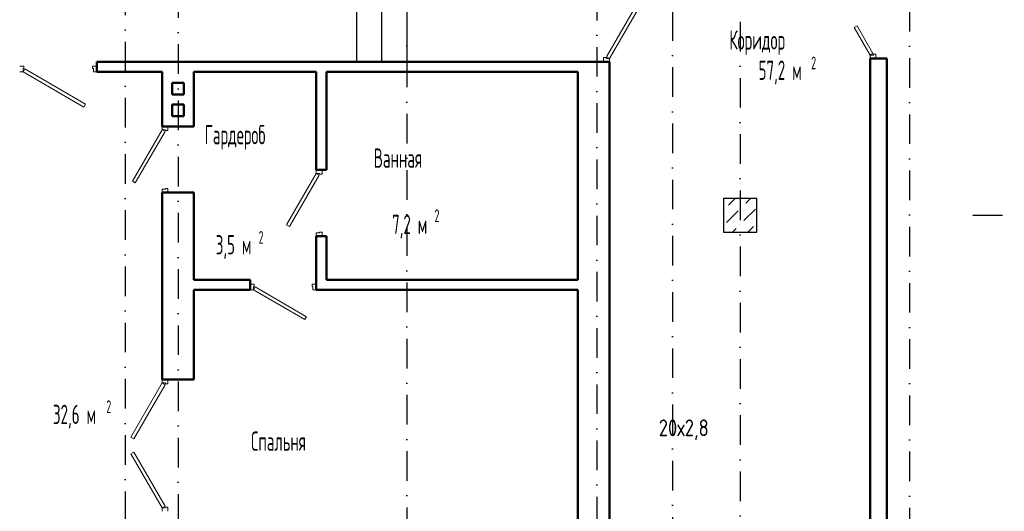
# Model space of a CAD drawing. Extents: x -1560602 to 321118, y -2308202 to -430103.
# Tile 13 of 104: x -1504786 to -1493034, y -2280744 to -2274882. Entities that reach past the tile are written whole.
import ezdxf

# ---------------------------------------------------------------- set-up
doc = ezdxf.new("R2010")
doc.units = 0
doc.header["$MEASUREMENT"] = 0
doc.linetypes.add('Dot & Dashed', pattern=[670.277762, 352.777767, -176.388884, 0, -141.111112])
doc.linetypes.add('Штрихпунктирная', pattern=[0.670278, 0.352778, -0.176389, 0, -0.141111])
doc.layers.get('0').update_dxf_attribs({"color": 255, "linetype": 'CONTINUOUS'})
for name, color, linetype, lineweight in [('Вентиляция', 2, 'CONTINUOUS', 50), ('Двери', 4, 'CONTINUOUS', 15), ('стены', 5, 'CONTINUOUS', 50)]:
    doc.layers.add(name, color=color, linetype=linetype, lineweight=lineweight)
for name, color, linetype in [('Колонна', 7, 'CONTINUOUS'), ('колонна нижнего ряда', 1, 'CONTINUOUS'), ('Оси', 253, 'Dot & Dashed'), ('Текст', 7, 'CONTINUOUS')]:
    doc.layers.add(name, color=color, linetype=linetype)
doc.styles.get("Standard").update_dxf_attribs({"font": 'spds.shx', "width": 0.7, "height": 250})

msp = doc.modelspace()

# ---------------------------------------------------------------- linework, layer by layer
at = {"color": 0, "ltscale": 100}
for p, q in [((-1500765.7, -2273683.6), (-1500765.7, -2275383.6)), ((-1500465.7, -2273683.6), (-1500465.7, -2275383.6)), ((-1500165.7, -2273683.6), (-1500165.7, -2275383.6))]:
    msp.add_line(p, q, dxfattribs=at)
at = {"layer": 'Вентиляция', "color": 0, "ltscale": 100}
for p, q in [((-1502965.7, -2275633.6), (-1502825.7, -2275633.6)), ((-1502965.7, -2275773.6), (-1502965.7, -2275633.6)), ((-1502825.7, -2275633.6), (-1502825.7, -2275773.6)), ((-1502825.7, -2275773.6), (-1502965.7, -2275773.6)), ((-1502965.7, -2275893.6), (-1502825.7, -2275893.6)), ((-1502965.7, -2276033.6), (-1502965.7, -2275893.6)), ((-1502825.7, -2275893.6), (-1502825.7, -2276033.6)), ((-1502825.7, -2276033.6), (-1502965.7, -2276033.6))]:
    msp.add_line(p, q, dxfattribs=at)
at = {"layer": 'Двери', "color": 0, "linetype": 'Continuous'}
for p, q in [((-1497304.4, -2274499.1), (-1497780.4, -2275323.6)), ((-1497745.7, -2275343.6), (-1497269.7, -2274519.1)), ((-1494826.2, -2274973.6), (-1494791.6, -2274953.6)), ((-1494635.7, -2275303.6), (-1494826.2, -2274973.6)), ((-1494791.6, -2274953.6), (-1494601.1, -2275283.6)), ((-1497785.7, -2275333.6), (-1497815.7, -2275333.6)), ((-1497815.7, -2275333.6), (-1497815.7, -2275383.6)), ((-1497785.7, -2275343.6), (-1497785.7, -2275333.6)), ((-1497780.4, -2275323.6), (-1497745.7, -2275343.6)), ((-1494601.1, -2275283.6), (-1494635.7, -2275303.6)), ((-1494595.7, -2275303.6), (-1494635.7, -2275303.6)), ((-1494635.7, -2275303.6), (-1494635.7, -2275343.6)), ((-1494565.7, -2275293.6), (-1494595.7, -2275293.6)), ((-1494595.7, -2275293.6), (-1494595.7, -2275303.6)), ((-1494565.7, -2275343.6), (-1494565.7, -2275293.6)), ((-1504735.7, -2275433.6), (-1504785.7, -2275433.6)), ((-1504735.7, -2275463.6), (-1504735.7, -2275433.6)), ((-1503865.7, -2275433.6), (-1503915.7, -2275433.6)), ((-1503915.7, -2275433.6), (-1503915.7, -2275463.6)), ((-1497745.7, -2275343.6), (-1497785.7, -2275343.6)), ((-1497745.7, -2275383.6), (-1497745.7, -2275343.6)), ((-1504785.7, -2275503.6), (-1504745.7, -2275503.6)), ((-1504745.7, -2275503.6), (-1504745.7, -2275463.6)), ((-1504745.7, -2275463.6), (-1504735.7, -2275463.6)), ((-1504725.7, -2275468.9), (-1504745.7, -2275503.6)), ((-1504745.7, -2275503.6), (-1504018.3, -2275923.6)), ((-1503998.3, -2275888.9), (-1504725.7, -2275468.9)), ((-1503915.7, -2275463.6), (-1503905.7, -2275463.6)), ((-1503905.7, -2275463.6), (-1503905.7, -2275503.6)), ((-1503905.7, -2275503.6), (-1503865.7, -2275503.6)), ((-1504018.3, -2275923.6), (-1503998.3, -2275888.9)), ((-1503085.7, -2276153.6), (-1503085.7, -2276193.6)), ((-1503015.7, -2276203.6), (-1503015.7, -2276153.6)), ((-1503085.7, -2276193.6), (-1503440.7, -2276808.4)), ((-1503406.1, -2276828.4), (-1503051.1, -2276213.6)), ((-1503085.7, -2276193.6), (-1503045.7, -2276193.6)), ((-1503051.1, -2276213.6), (-1503085.7, -2276193.6)), ((-1503045.7, -2276193.6), (-1503045.7, -2276203.6)), ((-1503045.7, -2276203.6), (-1503015.7, -2276203.6)), ((-1501245.7, -2276713.6), (-1501600.7, -2277328.4)), ((-1501566.1, -2277348.4), (-1501211.1, -2276733.6)), ((-1501245.7, -2276673.6), (-1501245.7, -2276713.6)), ((-1501245.7, -2276713.6), (-1501205.7, -2276713.6)), ((-1501211.1, -2276733.6), (-1501245.7, -2276713.6)), ((-1501205.7, -2276713.6), (-1501205.7, -2276723.6)), ((-1501205.7, -2276723.6), (-1501175.7, -2276723.6)), ((-1501175.7, -2276723.6), (-1501175.7, -2276673.6)), ((-1503440.7, -2276808.4), (-1503406.1, -2276828.4)), ((-1503045.7, -2276903.6), (-1503085.7, -2276903.6)), ((-1503085.7, -2276903.6), (-1503085.7, -2276943.6)), ((-1503015.7, -2276893.6), (-1503045.7, -2276893.6)), ((-1503045.7, -2276893.6), (-1503045.7, -2276903.6)), ((-1503015.7, -2276943.6), (-1503015.7, -2276893.6)), ((-1501600.7, -2277328.4), (-1501566.1, -2277348.4)), ((-1501205.7, -2277423.6), (-1501245.7, -2277423.6)), ((-1501245.7, -2277423.6), (-1501245.7, -2277463.6)), ((-1501175.7, -2277413.6), (-1501205.7, -2277413.6)), ((-1501205.7, -2277413.6), (-1501205.7, -2277423.6)), ((-1501175.7, -2277463.6), (-1501175.7, -2277413.6)), ((-1501985.7, -2278033.6), (-1502035.7, -2278033.6)), ((-1501985.7, -2278063.6), (-1501985.7, -2278033.6)), ((-1501245.7, -2278033.6), (-1501295.7, -2278033.6)), ((-1501295.7, -2278033.6), (-1501295.7, -2278063.6)), ((-1502035.7, -2278103.6), (-1501995.7, -2278103.6)), ((-1501995.7, -2278103.6), (-1501995.7, -2278063.6)), ((-1501995.7, -2278063.6), (-1501985.7, -2278063.6)), ((-1501975.7, -2278068.9), (-1501995.7, -2278103.6)), ((-1501995.7, -2278103.6), (-1501380.9, -2278458.6)), ((-1501360.9, -2278423.9), (-1501975.7, -2278068.9)), ((-1501295.7, -2278063.6), (-1501285.7, -2278063.6)), ((-1501285.7, -2278063.6), (-1501285.7, -2278103.6)), ((-1501285.7, -2278103.6), (-1501245.7, -2278103.6)), ((-1501380.9, -2278458.6), (-1501360.9, -2278423.9)), ((-1503085.7, -2279213.9), (-1503458.2, -2279859.1)), ((-1503085.7, -2279213.9), (-1503085.7, -2279173.9)), ((-1503045.7, -2279213.9), (-1503085.7, -2279213.9)), ((-1503051.1, -2279233.9), (-1503085.7, -2279213.9)), ((-1503045.7, -2279223.9), (-1503045.7, -2279213.9)), ((-1503015.7, -2279173.9), (-1503015.7, -2279223.9)), ((-1503423.6, -2279879.1), (-1503051.1, -2279233.9)), ((-1503015.7, -2279223.9), (-1503045.7, -2279223.9)), ((-1503458.2, -2279859.1), (-1503423.6, -2279879.1)), ((-1503458.2, -2280058.7), (-1503423.6, -2280038.7)), ((-1503085.7, -2280703.9), (-1503458.2, -2280058.7)), ((-1503423.6, -2280038.7), (-1503051.1, -2280683.9)), ((-1503051.1, -2280683.9), (-1503085.7, -2280703.9)), ((-1503085.7, -2280743.9), (-1503085.7, -2280703.9)), ((-1503085.7, -2280703.9), (-1503045.7, -2280703.9)), ((-1503045.7, -2280703.9), (-1503045.7, -2280693.9)), ((-1503045.7, -2280693.9), (-1503015.7, -2280693.9)), ((-1503015.7, -2280693.9), (-1503015.7, -2280743.9))]:
    msp.add_line(p, q, dxfattribs=at)
at = {"layer": 'Колонна', "color": 0, "linetype": 'Continuous'}
for p, q in [((-1495985.7, -2277013.9), (-1496385.7, -2277013.9)), ((-1496385.7, -2277013.9), (-1496385.7, -2277413.9)), ((-1495985.7, -2277413.9), (-1495985.7, -2277013.9)), ((-1496385.7, -2277413.9), (-1495985.7, -2277413.9))]:
    msp.add_line(p, q, dxfattribs=at)
at = {"layer": 'колонна нижнего ряда', "color": 0, "ltscale": 100}
for p, q in [((-1496326.3, -2277093.8), (-1496246.4, -2277013.9)), ((-1496119.4, -2277070.8), (-1496062.6, -2277013.9)), ((-1496372.2, -2277139.7), (-1496372.2, -2277139.7)), ((-1496349.2, -2277300.6), (-1496211.4, -2277162.7)), ((-1496165.4, -2277116.7), (-1496165.4, -2277116.7)), ((-1496142.4, -2277277.6), (-1496004.5, -2277139.7)), ((-1496188.4, -2277323.6), (-1496188.4, -2277323.6)), ((-1496278.7, -2277413.9), (-1496234.3, -2277369.5)), ((-1496094.9, -2277413.9), (-1496027.5, -2277346.5))]:
    msp.add_line(p, q, dxfattribs=at)
at = {"layer": 'Оси', "color": 0, "linetype": 'Штрихпунктирная', "lineweight": -3, "ltscale": 1000}
for p, q in [((-1500165.7, -2238463.9), (-1500165.7, -2295548.9)), ((-1503525.7, -2240283.9), (-1503525.7, -2295575.6)), ((-1496995.7, -2240589.6), (-1496995.7, -2295548.9)), ((-1494165.7, -2246513.9), (-1494165.7, -2295548.9)), ((-1497895.7, -2268503.9), (-1497895.7, -2295548.9)), ((-1496185.7, -2270213.9), (-1496185.7, -2295548.9)), ((-1502895.7, -2272493.6), (-1502895.7, -2295560.8)), ((-1493409.8, -2277213.9), (-1478850.7, -2277213.9))]:
    msp.add_line(p, q, dxfattribs=at)
at = {"layer": 'стены', "color": 0, "ltscale": 100}
for p, q in [((-1503865.7, -2275383.6), (-1498030.7, -2275383.6)), ((-1503865.7, -2275383.6), (-1503865.7, -2275503.6)), ((-1494635.7, -2275343.6), (-1494635.7, -2283413.9)), ((-1494435.7, -2283413.9), (-1494435.7, -2275343.6)), ((-1503085.7, -2275503.6), (-1503865.7, -2275503.6)), ((-1503085.7, -2276153.6), (-1503085.7, -2275503.6)), ((-1501245.7, -2275503.6), (-1502705.7, -2275503.6)), ((-1502705.7, -2275503.6), (-1502705.7, -2276153.6)), ((-1501245.7, -2276673.6), (-1501245.7, -2275503.6)), ((-1501125.7, -2275503.6), (-1501125.7, -2276673.6)), ((-1502705.7, -2276153.6), (-1503085.7, -2276153.6)), ((-1501125.7, -2276673.6), (-1501245.7, -2276673.6)), ((-1503085.7, -2279173.9), (-1503085.7, -2276943.6)), ((-1503085.7, -2276943.6), (-1502705.7, -2276943.6)), ((-1502705.7, -2276943.6), (-1502705.7, -2277983.6)), ((-1498125.7, -2277983.6), (-1498125.7, -2277073.6)), ((-1501245.7, -2278103.6), (-1501245.7, -2277463.6)), ((-1501245.7, -2277463.6), (-1501125.7, -2277463.6)), ((-1501125.7, -2277463.6), (-1501125.7, -2277983.6)), ((-1502705.7, -2277983.6), (-1502035.7, -2277983.6)), ((-1502035.7, -2277983.6), (-1502035.7, -2278103.6)), ((-1501125.7, -2277983.6), (-1498125.7, -2277983.6)), ((-1502035.7, -2278103.6), (-1502705.7, -2278103.6)), ((-1502705.7, -2278103.6), (-1502705.7, -2279173.9)), ((-1498125.7, -2278103.6), (-1501245.7, -2278103.6)), ((-1498125.7, -2281783.9), (-1498125.7, -2278103.6)), ((-1502705.7, -2279173.9), (-1503085.7, -2279173.9))]:
    msp.add_line(p, q, dxfattribs=at)
at = {"layer": 'стены', "color": 0, "linetype": 'Continuous'}
for p, q in [((-1498030.7, -2275383.6), (-1497745.7, -2275383.6)), ((-1497745.7, -2281783.9), (-1497745.7, -2275383.6)), ((-1494635.7, -2275343.6), (-1494435.7, -2275343.6)), ((-1501125.7, -2275503.6), (-1498125.7, -2275503.6)), ((-1499022.8, -2275503.6), (-1498148.8, -2275503.6)), ((-1498125.8, -2277050.6), (-1498125.8, -2275526.6)), ((-1498125.7, -2275503.6), (-1498125.7, -2277073.6))]:
    msp.add_line(p, q, dxfattribs=at)

# ---------------------------------------------------------------- texts
at = {"color": 0}
msp.add_text('20х2,8', height=200, dxfattribs=at).set_placement((-1497157.9, -2279848.5))
at = {"layer": 'Текст', "color": 0, "linetype": 'Continuous', "width": 0.7}
for s, height, p in [('Коридор', 230, (-1496316.3, -2275238)), ('2', 151.8, (-1495338.6, -2275473.4)), ('57,2 м', 230, (-1495966.6, -2275599.9)), ('Гардероб', 230, (-1502577.1, -2276367.4)), ('Ванная', 230, (-1500559.7, -2276647.3)), ('7,2 м', 230, (-1500341.1, -2277438.2)), ('2', 151.8, (-1499833.9, -2277295.6)), ('3,5 м', 230, (-1502446.3, -2277680.2)), ('2', 151.8, (-1501933.6, -2277553.7)), ('2', 151.8, (-1503751.7, -2279572.1)), ('32,6 м', 230, (-1504388.9, -2279703.3)), ('Спальня', 230, (-1502023.9, -2280022.9))]:
    msp.add_text(s, height=height, dxfattribs=at).set_placement(p)

doc.saveas('drawing.dxf')
